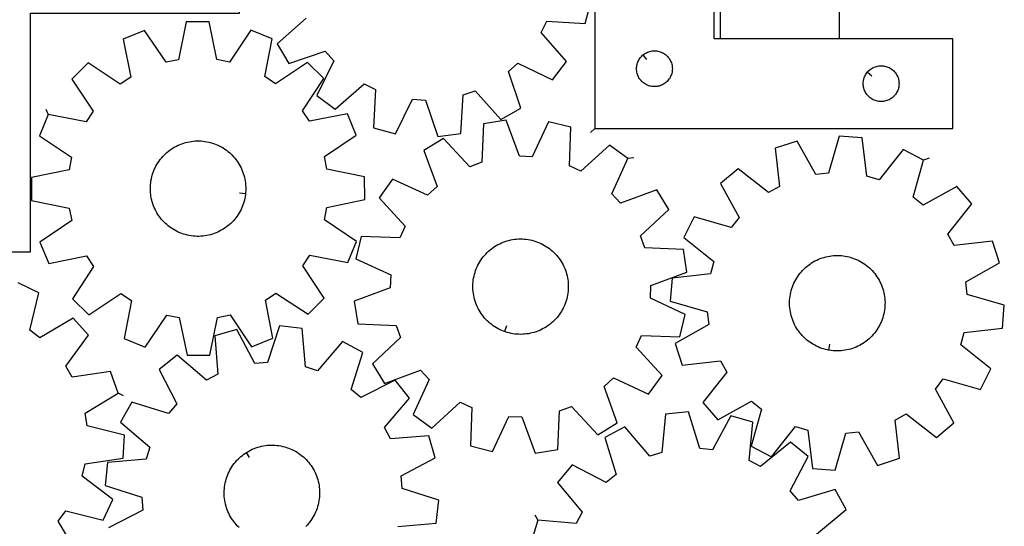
# Model space of a CAD drawing. Header units: millimetres. Extents: x 7 to 1243, y 7 to 1652.
# Tile 11 of 14: x 748 to 1243, y 751 to 1005. Entities that reach past the tile are written whole.
import ezdxf

# ---------------------------------------------------------------- set-up
doc = ezdxf.new("R2010")
doc.units = ezdxf.units.MM
doc.layers.add('CUT', color=7, linetype='CONTINUOUS', true_color=0x000000)
doc.layers.add('LEADIN', color=1, linetype='CONTINUOUS', true_color=0xff0000)

msp = doc.modelspace()

# ---------------------------------------------------------------- linework, layer by layer
at = {"layer": 'CUT'}
for points in [[(1160.562502, 1146.004935), (980.562502, 1146.004935), (980.562502, 1101.004935), (1100.562502, 1101.004935), (1100.562502, 996.004935), (1160.562502, 996.004935)], [(1037.465947, 950.738848), (1217.465947, 950.738848), (1217.465947, 995.738848), (1097.465947, 995.738848), (1097.465947, 1100.738848), (1037.465947, 1100.738848)], [(708.745276, 1068.615362), (708.745276, 888.615362), (753.745276, 888.615362), (753.745276, 1008.615362), (858.745276, 1008.615362), (858.745276, 1068.615362)], [(762.628597, 957.654341), (758.242626, 946.984349), (774.345374, 936.20734), (773.107993, 929.897698), (754.127559, 926.000836), (754.158679, 914.46461), (773.159861, 910.670207), (774.431266, 904.367333), (758.386896, 893.503604), (762.83037, 882.85743), (781.837228, 886.623296), (785.423858, 881.286746), (774.758162, 865.110054), (782.937511, 856.974716), (799.056424, 867.727532), (804.412248, 864.169746), (800.748982, 845.142847), (811.418973, 840.756876), (822.195982, 856.859624), (828.505624, 855.622243), (832.402487, 836.641809), (843.938712, 836.672929), (847.733116, 855.674111), (854.035989, 856.945516), (864.899719, 840.901146), (875.545892, 845.34462), (871.780026, 864.351478), (877.116577, 867.938108), (893.293269, 857.272413), (901.428607, 865.451761), (890.67579, 881.570674), (894.233576, 886.926498), (913.260476, 883.263232), (917.646447, 893.933224), (901.543699, 904.710233), (902.781079, 911.019874), (921.761514, 914.916737), (921.730393, 926.452962), (902.729211, 930.247366), (901.457807, 936.55024), (917.502176, 947.413969), (913.058703, 958.060142), (894.051844, 954.294276), (890.465214, 959.630827), (901.13091, 975.807519), (892.951561, 983.942857), (876.832648, 973.19004), (871.476825, 976.747826), (875.140091, 995.774726), (864.470099, 1000.160697), (853.69309, 984.057949), (847.383448, 985.29533), (843.486586, 1004.275764), (831.95036, 1004.244643), (828.155957, 985.243461), (821.853083, 983.972057), (810.989354, 1000.016427), (800.34318, 995.572953), (804.109046, 976.566094), (798.772496, 972.979464), (782.595804, 983.64516), (774.460466, 975.465811), (785.213282, 959.346898), (781.655496, 953.991075)], [(1061.759465, 987.692217), (1061.987095, 987.879028), (1062.465815, 988.222075), (1062.965947, 988.533077), (1063.485349, 988.810703), (1064.021797, 989.053764), (1064.572992, 989.261219), (1065.136576, 989.432181), (1065.710135, 989.565916), (1066.291212, 989.661852), (1066.877319, 989.719579), (1067.465947, 989.738848), (1068.054576, 989.719579), (1068.640683, 989.661852), (1069.22176, 989.565916), (1069.795319, 989.432181), (1070.358903, 989.261219), (1070.910098, 989.053764), (1071.446546, 988.810703), (1071.965947, 988.533077), (1072.46608, 988.222075), (1072.9448, 987.879028), (1073.40006, 987.505407), (1073.829909, 987.102809), (1074.232506, 986.672961), (1074.606128, 986.217701), (1074.949174, 985.73898), (1075.260176, 985.238848), (1075.537802, 984.719446), (1075.780863, 984.182999), (1075.988319, 983.631803), (1076.15928, 983.06822), (1076.293015, 982.494661), (1076.388951, 981.913584), (1076.446678, 981.327476), (1076.465947, 980.738848), (1076.446678, 980.15022), (1076.388951, 979.564113), (1076.293015, 978.983035), (1076.15928, 978.409477), (1075.988319, 977.845893), (1075.780863, 977.294697), (1075.537802, 976.75825), (1075.260176, 976.238848), (1074.949174, 975.738716), (1074.606128, 975.259995), (1074.232506, 974.804736), (1073.829909, 974.374887), (1073.40006, 973.97229), (1072.9448, 973.598668), (1072.46608, 973.255622), (1071.965947, 972.94462), (1071.446546, 972.666994), (1070.910098, 972.423932), (1070.358903, 972.216477), (1069.795319, 972.045516), (1069.22176, 971.911781), (1068.640683, 971.815844), (1068.054576, 971.758118), (1067.465947, 971.738848), (1066.877319, 971.758118), (1066.291212, 971.815844), (1065.710135, 971.911781), (1065.136576, 972.045516), (1064.572992, 972.216477), (1064.021797, 972.423932), (1063.485349, 972.666994), (1062.965947, 972.94462), (1062.465815, 973.255622), (1061.987095, 973.598668), (1061.531835, 973.97229), (1061.101986, 974.374887), (1060.699389, 974.804736), (1060.325767, 975.259995), (1059.982721, 975.738716), (1059.671719, 976.238848), (1059.394093, 976.75825), (1059.151032, 977.294697), (1058.943576, 977.845893), (1058.772615, 978.409477), (1058.63888, 978.983035), (1058.542944, 979.564113), (1058.485217, 980.15022), (1058.465947, 980.738848), (1058.485217, 981.327476), (1058.542944, 981.913584), (1058.63888, 982.494661), (1058.772615, 983.06822), (1058.943576, 983.631803), (1059.151032, 984.182999), (1059.394093, 984.719446), (1059.671719, 985.238848), (1059.982721, 985.73898), (1060.325767, 986.217701), (1060.699389, 986.672961), (1061.101986, 987.102809), (1061.531835, 987.505407)], [(1174.512578, 978.945331), (1174.699389, 979.172961), (1175.101986, 979.602809), (1175.531835, 980.005407), (1175.987095, 980.379028), (1176.465815, 980.722075), (1176.965947, 981.033077), (1177.485349, 981.310703), (1178.021797, 981.553764), (1178.572992, 981.761219), (1179.136576, 981.932181), (1179.710135, 982.065916), (1180.291212, 982.161852), (1180.877319, 982.219579), (1181.465947, 982.238848), (1182.054576, 982.219579), (1182.640683, 982.161852), (1183.22176, 982.065916), (1183.795319, 981.932181), (1184.358903, 981.761219), (1184.910098, 981.553764), (1185.446546, 981.310703), (1185.965947, 981.033077), (1186.46608, 980.722075), (1186.9448, 980.379028), (1187.40006, 980.005407), (1187.829909, 979.602809), (1188.232506, 979.172961), (1188.606128, 978.717701), (1188.949174, 978.23898), (1189.260176, 977.738848), (1189.537802, 977.219446), (1189.780863, 976.682999), (1189.988319, 976.131803), (1190.15928, 975.56822), (1190.293015, 974.994661), (1190.388951, 974.413584), (1190.446678, 973.827476), (1190.465947, 973.238848), (1190.446678, 972.65022), (1190.388951, 972.064113), (1190.293015, 971.483035), (1190.15928, 970.909477), (1189.988319, 970.345893), (1189.780863, 969.794697), (1189.537802, 969.25825), (1189.260176, 968.738848), (1188.949174, 968.238716), (1188.606128, 967.759995), (1188.232506, 967.304736), (1187.829909, 966.874887), (1187.40006, 966.47229), (1186.9448, 966.098668), (1186.46608, 965.755622), (1185.965947, 965.44462), (1185.446546, 965.166994), (1184.910098, 964.923932), (1184.358903, 964.716477), (1183.795319, 964.545516), (1183.22176, 964.411781), (1182.640683, 964.315844), (1182.054576, 964.258118), (1181.465947, 964.238848), (1180.877319, 964.258118), (1180.291212, 964.315844), (1179.710135, 964.411781), (1179.136576, 964.545516), (1178.572992, 964.716477), (1178.021797, 964.923932), (1177.485349, 965.166994), (1176.965947, 965.44462), (1176.465815, 965.755622), (1175.987095, 966.098668), (1175.531835, 966.47229), (1175.101986, 966.874887), (1174.699389, 967.304736), (1174.325767, 967.759995), (1173.982721, 968.238716), (1173.671719, 968.738848), (1173.394093, 969.25825), (1173.151032, 969.794697), (1172.943576, 970.345893), (1172.772615, 970.909477), (1172.63888, 971.483035), (1172.542944, 972.064113), (1172.485217, 972.65022), (1172.465947, 973.238848), (1172.485217, 973.827476), (1172.542944, 974.413584), (1172.63888, 974.994661), (1172.772615, 975.56822), (1172.943576, 976.131803), (1173.151032, 976.682999), (1173.394093, 977.219446), (1173.671719, 977.738848), (1173.982721, 978.23898), (1174.325767, 978.717701)], [(1054.131295, 935.534699), (1044.8054, 942.325365), (1030.517867, 929.236866), (1024.681499, 931.93492), (1025.395818, 951.298085), (1014.181139, 954.002977), (1005.98993, 936.443179), (999.565329, 936.702374), (992.815311, 954.864964), (981.419181, 953.072287), (980.571336, 933.714509), (974.536588, 931.495385), (961.349862, 945.692311), (951.507239, 939.674982), (958.131833, 921.466271), (953.405675, 917.10667), (935.789801, 925.176578), (928.999135, 915.850682), (942.087633, 901.563149), (939.38958, 895.726781), (920.026414, 896.4411), (917.321522, 885.226421), (934.881321, 877.035212), (934.622126, 870.610611), (916.459536, 863.860593), (918.252213, 852.464463), (937.609991, 851.616618), (939.829115, 845.58187), (925.632189, 832.395144), (931.649518, 822.552521), (949.858229, 829.177115), (954.21783, 824.450957), (946.147922, 806.835083), (955.473817, 800.044417), (969.761351, 813.132916), (975.597719, 810.434862), (974.8834, 791.071697), (986.098079, 788.366805), (994.289287, 805.926603), (1000.713889, 805.667408), (1007.463907, 787.504818), (1018.860037, 789.297495), (1019.707882, 808.655273), (1025.74263, 810.874397), (1038.929355, 796.677472), (1048.771979, 802.6948), (1042.147385, 820.903511), (1046.873543, 825.263112), (1064.489417, 817.193204), (1071.280083, 826.5191), (1058.191584, 840.806633), (1060.889638, 846.643001), (1080.252803, 845.928682), (1082.957695, 857.143361), (1065.397897, 865.33457), (1065.657092, 871.759171), (1083.819682, 878.509189), (1082.027005, 889.905319), (1062.669226, 890.753164), (1060.450103, 896.787912), (1074.647028, 909.974638), (1068.6297, 919.817261), (1050.420989, 913.192667), (1046.061388, 917.918825)], [(1202.754404, 934.80727), (1192.487007, 940.06712), (1180.405634, 924.918429), (1174.221049, 926.67729), (1171.919384, 945.916437), (1160.420689, 946.846742), (1155.056109, 928.227834), (1148.66921, 927.486072), (1139.180246, 944.379917), (1128.200825, 940.839046), (1130.369746, 921.584483), (1124.752881, 918.455024), (1109.521228, 930.431632), (1100.732597, 922.958651), (1110.104822, 905.999765), (1106.113108, 900.95904), (1087.457645, 906.195082), (1082.197795, 895.927685), (1097.346486, 883.846312), (1095.587625, 877.661727), (1076.348479, 875.360062), (1075.418174, 863.861367), (1094.037081, 858.496787), (1094.778843, 852.109888), (1077.884998, 842.620924), (1081.425869, 831.641503), (1100.680432, 833.810424), (1103.809891, 828.193559), (1091.833283, 812.961906), (1099.306264, 804.173275), (1116.26515, 813.5455), (1121.305875, 809.553786), (1116.069833, 790.898323), (1126.33723, 785.638473), (1138.418603, 800.787164), (1144.603188, 799.028303), (1146.904853, 779.789156), (1158.403549, 778.858852), (1163.768129, 797.477759), (1170.155027, 798.219521), (1179.643991, 781.325676), (1190.623413, 784.866547), (1188.454491, 804.12111), (1194.071356, 807.250569), (1209.30301, 795.273961), (1218.09164, 802.746942), (1208.719415, 819.705828), (1212.71113, 824.746553), (1231.366592, 819.510511), (1236.626442, 829.777908), (1221.477751, 841.859281), (1223.236612, 848.043866), (1242.475759, 850.345531), (1243.406064, 861.844227), (1224.787157, 867.208806), (1224.045394, 873.595705), (1240.939239, 883.084669), (1237.398368, 894.064091), (1218.143805, 891.895169), (1215.014346, 897.512034), (1226.990954, 912.743687), (1219.517973, 921.532318), (1202.559087, 912.160093), (1197.518362, 916.151808)], [(861.81048, 917.973419), (861.759772, 917.486487), (861.618717, 916.517571), (861.438258, 915.555214), (861.218697, 914.601019), (860.960398, 913.656574), (860.663792, 912.72345), (860.329371, 911.803201), (859.957694, 910.897359), (859.549377, 910.00743), (859.105102, 909.134897), (858.625606, 908.281211), (858.111689, 907.447794), (857.564206, 906.636032), (856.984068, 905.847276), (856.372241, 905.082841), (855.729742, 904.343996), (855.057642, 903.631974), (854.357058, 902.947958), (853.629158, 902.293087), (852.875152, 901.668451), (852.096295, 901.075089), (851.293885, 900.51399), (850.469255, 899.986087), (849.62378, 899.492259), (848.758865, 899.033327), (847.875951, 898.610057), (846.976508, 898.223151), (846.062031, 897.873254), (845.134044, 897.560948), (844.19409, 897.286754), (843.243735, 897.051127), (842.28456, 896.854461), (841.318161, 896.697081), (840.346147, 896.57925), (839.370136, 896.501164), (838.391752, 896.462953), (837.412624, 896.464681), (836.434381, 896.506345), (835.458651, 896.587876), (834.487059, 896.709137), (833.521222, 896.869927), (832.562747, 897.069978), (831.613229, 897.308958), (830.674249, 897.586468), (829.74737, 897.902047), (828.834134, 898.25517), (827.936062, 898.645248), (827.054648, 899.071633), (826.191358, 899.533615), (825.347631, 900.030424), (824.52487, 900.561234), (823.724445, 901.125162), (822.947688, 901.721269), (822.195892, 902.348563), (821.470307, 903.005999), (820.772143, 903.692484), (820.10256, 904.406874), (819.462673, 905.147982), (818.853548, 905.914573), (818.276197, 906.705371), (817.731583, 907.51906), (817.220611, 908.354286), (816.744132, 909.209659), (816.302939, 910.083755), (815.897766, 910.97512), (815.529288, 911.882269), (815.198118, 912.803692), (814.904807, 913.737857), (814.649844, 914.683208), (814.433652, 915.638172), (814.256592, 916.60116), (814.118958, 917.570568), (814.020979, 918.544783), (813.962819, 919.522184), (813.944574, 920.501144), (813.966274, 921.480033), (814.027884, 922.457222), (814.129301, 923.431086), (814.270356, 924.400002), (814.450814, 925.362358), (814.670375, 926.316553), (814.928674, 927.260999), (815.225281, 928.194122), (815.559701, 929.114371), (815.931379, 930.020214), (816.339695, 930.910142), (816.783971, 931.782676), (817.263466, 932.636362), (817.777383, 933.469779), (818.324866, 934.281541), (818.905004, 935.070296), (819.516832, 935.834732), (820.15933, 936.573576), (820.831431, 937.285599), (821.532014, 937.969615), (822.259915, 938.624486), (823.013921, 939.249122), (823.792777, 939.842483), (824.595188, 940.403582), (825.419817, 940.931485), (826.265293, 941.425314), (827.130207, 941.884245), (828.013121, 942.307516), (828.912565, 942.694422), (829.827041, 943.044319), (830.755029, 943.356624), (831.694982, 943.630818), (832.645337, 943.866445), (833.604513, 944.063112), (834.570912, 944.220492), (835.542925, 944.338323), (836.518937, 944.416409), (837.497321, 944.454619), (838.476449, 944.452891), (839.454692, 944.411227), (840.430421, 944.329697), (841.402013, 944.208436), (842.36785, 944.047646), (843.326326, 943.847594), (844.275843, 943.608615), (845.214823, 943.331104), (846.141702, 943.015525), (847.054938, 942.662403), (847.953011, 942.272324), (848.834425, 941.84594), (849.697714, 941.383958), (850.541441, 940.887149), (851.364202, 940.356338), (852.164627, 939.79241), (852.941384, 939.196303), (853.693181, 938.56901), (854.418765, 937.911573), (855.11693, 937.225089), (855.786513, 936.510698), (856.426399, 935.769591), (857.035525, 935.003), (857.612875, 934.212202), (858.15749, 933.398512), (858.668462, 932.563286), (859.14494, 931.707913), (859.586133, 930.833817), (859.991306, 929.942453), (860.359784, 929.035304), (860.690954, 928.11388), (860.984265, 927.179716), (861.239229, 926.234364), (861.45542, 925.2794), (861.632481, 924.316413), (861.770115, 923.347005), (861.868093, 922.37279), (861.926254, 921.395389), (861.944499, 920.416429), (861.922798, 919.43754), (861.861188, 918.46035)], [(992.066726, 848.588677), (991.6057, 848.753386), (990.697853, 849.12014), (989.80572, 849.523618), (988.930787, 849.963149), (988.07451, 850.438002), (987.238315, 850.947386), (986.423592, 851.490453), (985.631698, 852.0663), (984.863951, 852.673968), (984.121629, 853.312445), (983.405968, 853.980669), (982.718158, 854.677528), (982.059344, 855.401862), (981.430623, 856.152465), (980.833041, 856.928088), (980.267593, 857.72744), (979.73522, 858.549191), (979.236808, 859.391973), (978.773187, 860.254382), (978.345128, 861.134985), (977.953344, 862.032314), (977.598487, 862.944878), (977.281147, 863.871155), (977.001853, 864.809606), (976.761069, 865.758668), (976.559197, 866.716761), (976.396572, 867.682291), (976.273465, 868.653651), (976.190081, 869.629224), (976.146558, 870.607386), (976.142969, 871.586509), (976.179321, 872.564964), (976.255552, 873.541122), (976.371536, 874.513358), (976.527079, 875.480054), (976.721923, 876.439601), (976.955743, 877.390402), (977.228151, 878.330875), (977.538692, 879.259454), (977.886851, 880.174594), (978.272047, 881.074771), (978.693639, 881.958488), (979.150927, 882.824273), (979.643147, 883.670685), (980.169482, 884.496316), (980.729056, 885.299792), (981.320936, 886.079774), (981.944138, 886.834966), (982.597625, 887.564109), (983.280309, 888.265991), (983.991053, 888.939444), (984.728675, 889.583345), (985.491947, 890.196624), (986.279598, 890.77826), (987.090318, 891.327284), (987.922758, 891.842784), (988.775531, 892.323901), (989.647218, 892.769833), (990.536369, 893.17984), (991.441504, 893.553239), (992.361116, 893.889407), (993.293674, 894.187786), (994.237627, 894.447879), (995.191403, 894.669253), (996.153415, 894.85154), (997.122061, 894.994435), (998.09573, 895.097703), (999.072801, 895.161169), (1000.051647, 895.18473), (1001.03064, 895.168345), (1002.008149, 895.112042), (1002.982549, 895.015915), (1003.952217, 894.880123), (1004.915539, 894.704893), (1005.870912, 894.490516), (1006.816746, 894.237349), (1007.751467, 893.945814), (1008.673518, 893.616396), (1009.581365, 893.249642), (1010.473498, 892.846164), (1011.348431, 892.406633), (1012.204707, 891.93178), (1013.040903, 891.422396), (1013.855626, 890.879329), (1014.64752, 890.303482), (1015.415266, 889.695814), (1016.157588, 889.057337), (1016.87325, 888.389113), (1017.56106, 887.692254), (1018.219874, 886.96792), (1018.848595, 886.217317), (1019.446177, 885.441694), (1020.011625, 884.642342), (1020.543998, 883.820591), (1021.042409, 882.97781), (1021.506031, 882.1154), (1021.934089, 881.234797), (1022.325874, 880.337468), (1022.680731, 879.424905), (1022.998071, 878.498627), (1023.277365, 877.560176), (1023.518148, 876.611114), (1023.720021, 875.653021), (1023.882646, 874.687491), (1024.005753, 873.716131), (1024.089137, 872.740558), (1024.13266, 871.762396), (1024.136248, 870.783273), (1024.099897, 869.804818), (1024.023666, 868.82866), (1023.907682, 867.856424), (1023.752139, 866.889728), (1023.557295, 865.930181), (1023.323475, 864.97938), (1023.051067, 864.038907), (1022.740525, 863.110328), (1022.392367, 862.195188), (1022.007171, 861.295011), (1021.585578, 860.411294), (1021.128291, 859.545509), (1020.636071, 858.699097), (1020.109735, 857.873466), (1019.550162, 857.06999), (1018.958282, 856.290008), (1018.33508, 855.534816), (1017.681593, 854.805673), (1016.998909, 854.103791), (1016.288165, 853.430339), (1015.550543, 852.786437), (1014.787271, 852.173158), (1013.99962, 851.591522), (1013.1889, 851.042498), (1012.35646, 850.526998), (1011.503687, 850.045881), (1010.632, 849.599949), (1009.742849, 849.189942), (1008.837714, 848.816543), (1007.918102, 848.480375), (1006.985544, 848.181996), (1006.041591, 847.921903), (1005.087815, 847.700529), (1004.125803, 847.518242), (1003.157157, 847.375347), (1002.183488, 847.272079), (1001.206417, 847.208613), (1000.227571, 847.185052), (999.248578, 847.201437), (998.271068, 847.25774), (997.296669, 847.353867), (996.327001, 847.489659), (995.363679, 847.664889), (994.408306, 847.879266), (993.462472, 848.132433), (992.527751, 848.423968)], [(1154.946639, 839.276965), (1154.465627, 839.368073), (1153.511835, 839.589378), (1152.567863, 839.849402), (1151.635283, 840.147713), (1150.715646, 840.483814), (1149.810484, 840.857147), (1148.921304, 841.267088), (1148.049583, 841.712958), (1147.196775, 842.194012), (1146.364298, 842.709451), (1145.553538, 843.258416), (1144.765844, 843.839995), (1144.002527, 844.453218), (1143.264858, 845.097065), (1142.554065, 845.770466), (1141.87133, 846.472298), (1141.21779, 847.201394), (1140.594533, 847.95654), (1140.002596, 848.736479), (1139.442964, 849.539914), (1138.916568, 850.365506), (1138.424286, 851.211883), (1137.966936, 852.077634), (1137.545279, 852.96132), (1137.160017, 853.861469), (1136.811792, 854.776584), (1136.501182, 855.70514), (1136.228706, 856.645593), (1135.994816, 857.596377), (1135.799902, 858.55591), (1135.644288, 859.522595), (1135.528234, 860.494823), (1135.451931, 861.470975), (1135.415509, 862.449427), (1135.419026, 863.42855), (1135.462477, 864.406716), (1135.54579, 865.382294), (1135.668826, 866.353663), (1135.831381, 867.319205), (1136.033183, 868.277313), (1136.273898, 869.226393), (1136.553123, 870.164864), (1136.870395, 871.091165), (1137.225186, 872.003754), (1137.616905, 872.901112), (1138.044899, 873.781746), (1138.508457, 874.644189), (1139.006808, 875.487007), (1139.539121, 876.308797), (1140.10451, 877.10819), (1140.702035, 877.883857), (1141.330701, 878.634506), (1141.989462, 879.358888), (1142.677222, 880.055797), (1143.392835, 880.724073), (1144.13511, 881.362605), (1144.902812, 881.970329), (1145.694664, 882.546233), (1146.509347, 883.08936), (1147.345506, 883.598805), (1148.201748, 884.07372), (1149.076649, 884.513315), (1149.968752, 884.916858), (1150.876572, 885.283678), (1151.7986, 885.613164), (1152.733299, 885.904768), (1153.679114, 886.158003), (1154.634472, 886.37245), (1155.597781, 886.54775), (1156.567439, 886.683613), (1157.541832, 886.779811), (1158.519337, 886.836185), (1159.498329, 886.852642), (1160.477177, 886.829153), (1161.454252, 886.765757), (1162.427928, 886.662561), (1163.396585, 886.519736), (1164.35861, 886.33752), (1165.312403, 886.116215), (1166.256374, 885.856191), (1167.188954, 885.55788), (1168.108591, 885.221779), (1169.013753, 884.848447), (1169.902934, 884.438505), (1170.774654, 883.992636), (1171.627462, 883.511581), (1172.459939, 882.996142), (1173.270699, 882.447177), (1174.058393, 881.865599), (1174.82171, 881.252375), (1175.559379, 880.608528), (1176.270172, 879.935128), (1176.952907, 879.233295), (1177.606447, 878.5042), (1178.229704, 877.749054), (1178.821642, 876.969114), (1179.381274, 876.16568), (1179.907669, 875.340087), (1180.399951, 874.493711), (1180.857302, 873.627959), (1181.278959, 872.744273), (1181.66422, 871.844124), (1182.012446, 870.92901), (1182.323055, 870.000453), (1182.595531, 869.06), (1182.829421, 868.109216), (1183.024335, 867.149683), (1183.179949, 866.182998), (1183.296004, 865.210771), (1183.372306, 864.234618), (1183.408729, 863.256166), (1183.405212, 862.277043), (1183.36176, 861.298878), (1183.278447, 860.323299), (1183.155411, 859.35193), (1182.992856, 858.386388), (1182.791054, 857.42828), (1182.55034, 856.479201), (1182.271114, 855.540729), (1181.953842, 854.614428), (1181.599051, 853.701839), (1181.207333, 852.804481), (1180.779338, 851.923847), (1180.31578, 851.061404), (1179.81743, 850.218586), (1179.285117, 849.396796), (1178.719727, 848.597403), (1178.122202, 847.821736), (1177.493536, 847.071087), (1176.834775, 846.346705), (1176.147016, 845.649796), (1175.431403, 844.98152), (1174.689127, 844.342988), (1173.921425, 843.735265), (1173.129573, 843.15936), (1172.31489, 842.616233), (1171.478732, 842.106788), (1170.622489, 841.631873), (1169.747589, 841.192278), (1168.855486, 840.788735), (1167.947665, 840.421915), (1167.025638, 840.092429), (1166.090938, 839.800826), (1165.145123, 839.54759), (1164.189766, 839.333143), (1163.226456, 839.157843), (1162.256798, 839.02198), (1161.282406, 838.925782), (1160.3049, 838.869408), (1159.325909, 838.852951), (1158.347061, 838.876441), (1157.369985, 838.939836), (1156.396309, 839.043032), (1155.427652, 839.185857)]]:
    msp.add_lwpolyline(points, close=True, dxfattribs=at)
for points in [[(892.235481, 1006.196581), (877.759006, 993.31737), (883.563856, 983.347957), (901.910456, 989.580506), (906.167692, 984.761935), (897.721834, 967.323187), (906.899945, 960.334071), (921.464901, 973.113135), (927.242062, 970.290529), (926.112626, 950.947138), (937.266714, 948.002347), (945.832642, 965.38243), (952.250207, 964.985507), (958.60914, 946.682327), (970.041096, 948.230179), (971.303912, 967.565321), (977.384865, 969.654507), (990.264076, 955.178032), (1000.233489, 960.982882), (994.000941, 979.329483), (998.819512, 983.586719), (1016.258259, 975.140861), (1023.247375, 984.318971), (1010.468311, 998.883927), (1013.290917, 1004.661088), (1032.634308, 1003.531652), (1035.579099, 1014.68574)], [(777.50536, 736.598064), (767.590801, 753.245704), (771.417787, 758.412605), (790.232488, 753.781248), (795.158299, 764.213019), (779.627665, 775.799296), (781.186052, 782.037415), (800.340912, 784.958673), (800.899702, 796.481399), (782.117391, 801.242407), (781.169928, 807.602045), (797.748794, 817.631184), (793.855493, 828.490634), (774.680941, 825.701553), (771.371871, 831.214514), (782.850761, 846.824687), (775.098087, 855.36761), (758.450447, 845.453051), (753.283546, 849.280037), (757.914903, 868.094737), (747.483132, 873.020549)], [(938.386514, 750.611143), (957.690583, 752.28307), (958.996034, 763.745237), (940.562316, 769.715201), (940.029599, 776.122922), (957.224414, 785.054929), (954.044112, 796.144164), (934.728972, 794.605413), (931.784676, 800.321514), (944.252483, 815.153783), (937.0706, 824.181852), (919.814592, 815.368647), (914.90696, 819.522903), (920.749649, 837.997355), (910.659562, 843.589816), (898.089756, 828.843888), (891.96593, 830.80385), (890.294004, 850.107919), (878.831837, 851.41337), (872.861873, 832.979652), (866.454151, 832.446935), (857.522145, 849.64175), (846.43291, 846.461448), (847.97166, 827.146307), (842.255559, 824.202012), (827.423291, 836.669819), (818.395222, 829.487936), (827.208427, 812.231928), (823.054171, 807.324296), (804.579718, 813.166984), (798.987258, 803.076898), (813.733186, 790.507092), (811.773224, 784.383266), (792.469155, 782.71134), (791.163704, 771.249173), (809.597422, 765.279209), (810.130139, 758.871487), (792.935324, 749.939481)], [(1149.029484, 746.694391), (1163.902651, 759.113381), (1158.413233, 769.259895), (1139.880239, 763.605643), (1135.776176, 768.555325), (1144.764649, 785.72069), (1135.810185, 792.994137), (1120.85172, 780.67802), (1115.165898, 783.680373), (1116.901264, 802.978842), (1105.84499, 806.271906), (1096.738344, 789.168941), (1090.33638, 789.766883), (1084.554444, 808.26044), (1073.079578, 807.071781), (1071.211156, 787.785739), (1065.067689, 785.88824), (1052.648699, 800.761408), (1042.502185, 795.271989), (1048.156437, 776.738995), (1043.206755, 772.634932), (1026.04139, 781.623405), (1018.767943, 772.668941), (1031.08406, 757.710476), (1028.081707, 752.024655), (1008.783238, 753.76002), (1005.490174, 742.703746)], [(858.537676, 750.108822), (857.842195, 750.798025), (857.175404, 751.515023), (856.538414, 752.258621), (855.932284, 753.027582), (855.358023, 753.820627), (854.816587, 754.636435), (854.308878, 755.473648), (853.835739, 756.330874), (853.39796, 757.206684), (852.996268, 758.099622), (852.631332, 759.008202), (852.303759, 759.930911), (852.014095, 760.866213), (851.762821, 761.812551), (851.550357, 762.768351), (851.377055, 763.732022), (851.243204, 764.70196), (851.149027, 765.67655), (851.09468, 766.65417), (851.080254, 767.633194), (851.105774, 768.611991), (851.171195, 769.588933), (851.276411, 770.562393), (851.421245, 771.530752), (851.605456, 772.492397), (851.828738, 773.445728), (852.09072, 774.389158), (852.390964, 775.321118), (852.728973, 776.240055), (853.104181, 777.144441), (853.515967, 778.032769), (853.963643, 778.903563), (854.446465, 779.755371), (854.96363, 780.586778), (855.514276, 781.396397), (856.097486, 782.182883), (856.712292, 782.944926), (857.357668, 783.681258), (858.032541, 784.390653), (858.735788, 785.071931), (859.466237, 785.723957), (860.222675, 786.345647), (861.00384, 786.935965), (861.808434, 787.49393), (862.221775, 787.756271), (862.635116, 788.018611), (863.482512, 788.509137), (864.34921, 788.964691), (865.233769, 789.384514), (866.134715, 789.767908), (867.05055, 790.114235), (867.979748, 790.422917), (868.920765, 790.693442), (869.872032, 790.92536), (870.831967, 791.118283), (871.798973, 791.271891), (872.771439, 791.385929), (873.747747, 791.460207), (874.726273, 791.4946), (875.705387, 791.489052), (876.68346, 791.443572), (877.658864, 791.358236), (878.629975, 791.233185), (879.595178, 791.068628), (880.552865, 790.864839), (881.501443, 790.622156), (882.439333, 790.340985), (883.364974, 790.021792), (884.276826, 789.665109), (885.173369, 789.27153), (886.053113, 788.84171), (886.914594, 788.376364), (887.756376, 787.876267), (888.57706, 787.34225), (889.375279, 786.775204), (890.149705, 786.176071), (890.899048, 785.545849), (891.622062, 784.885587), (892.317543, 784.196384), (892.984334, 783.479387), (893.621324, 782.735789), (894.227454, 781.966827), (894.801715, 781.173783), (895.343151, 780.357975), (895.85086, 779.520761), (896.323999, 778.663536), (896.761778, 777.787725), (897.16347, 776.894787), (897.528406, 775.986208), (897.855979, 775.063499), (898.145643, 774.128197), (898.396917, 773.181858), (898.609381, 772.226058), (898.782683, 771.262387), (898.916534, 770.29245), (899.010711, 769.31786), (899.065058, 768.340239), (899.079484, 767.361216), (899.053964, 766.382418), (898.988543, 765.405477), (898.883327, 764.432016), (898.738493, 763.463658), (898.554282, 762.502013), (898.331, 761.548682), (898.069018, 760.605251), (897.768773, 759.673292), (897.430765, 758.754355), (897.055556, 757.849969), (896.643771, 756.96164), (896.196095, 756.090847), (895.713273, 755.239038), (895.196108, 754.407632), (894.645462, 753.598012), (894.062252, 752.811526), (893.447446, 752.049483), (892.80207, 751.313151), (892.127197, 750.603756)]]:
    msp.add_lwpolyline(points, dxfattribs=at)
at = {"layer": 'LEADIN'}
for p, q in [((1063.662645, 985.373186), (1061.759465, 987.692217)), ((1176.83161, 977.042151), (1174.512578, 978.945331)), ((761.473074, 960.422872), (762.628597, 957.654341)), ((1035.344627, 948.617528), (1037.465947, 950.738848)), ((1057.094853, 936.000884), (1054.131295, 935.534699)), ((1205.609597, 935.728072), (1202.754404, 934.80727)), ((858.826616, 918.284154), (861.81048, 917.973419)), ((993.076046, 851.413792), (992.066726, 848.588677)), ((1155.504941, 842.224558), (1154.946639, 839.276965)), ((800.46157, 816.350229), (797.748794, 817.631184)), ((863.829371, 785.22336), (862.221775, 787.756271)), ((1007.355718, 756.398616), (1008.783238, 753.76002))]:
    msp.add_line(p, q, dxfattribs=at)

doc.saveas('drawing.dxf')
